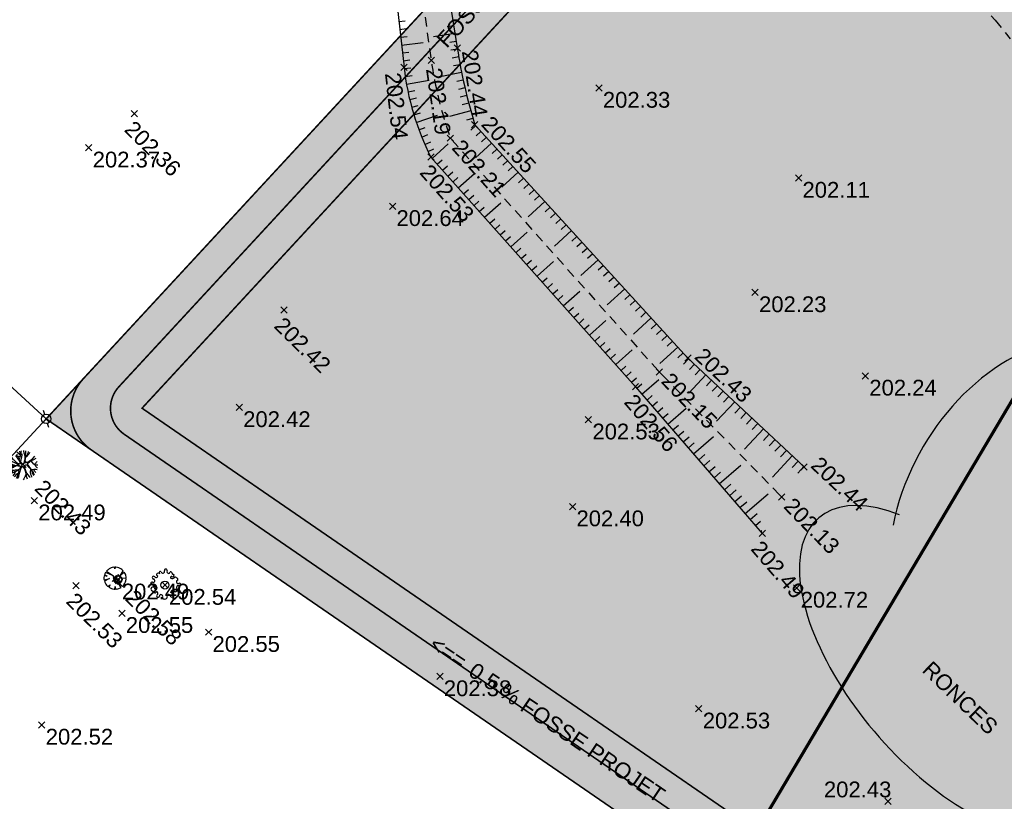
# Model space of a CAD drawing. Extents: x 1616800 to 1632437, y 2248456 to 2251974.
# Tile 108 of 256: x 1617678 to 1617740, y 2251550 to 2251600. Entities that reach past the tile are written whole.
import ezdxf
from ezdxf.enums import TextEntityAlignment as Align

# ---------------------------------------------------------------- set-up
doc = ezdxf.new("R2010")
doc.units = 0
doc.header["$LTSCALE"] = 2
doc.header["$PDMODE"] = 3
doc.header["$PDSIZE"] = 0.2
for name, pattern in [('CACHEx2', [0.75, 0.5, -0.25]), ('CONTINU', [0]), ('FOSSE', [0.5, 0.3, -0.2]), ('Grille', [0.4, 0.2, -0.2])]:
    doc.linetypes.add(name, pattern=pattern)
doc.layers.get('0').update_dxf_attribs({"linetype": 'CONTINUOUS'})
for name, color, linetype in [('000-VALORIS PROJET-LOTS_Limite', 7, 'CONTINUOUS'), ('01-PAP LOTS CONTOURS', 7, 'CONTINUOUS'), ('01-PAP- FOSSE PROJET', 5, 'CONTINUOUS'), ('01-PAP- REVET MACROLOT', 51, 'CONTINUOUS'), ('X-PTS TOPO-TEXTE TOPOALT', 8, 'CONTINUOUS'), ('X-PTS TOPO-TOPOPOINT', 8, 'CONTINUOUS'), ('Y - FDP TOPO-LIMITES', 8, 'CONTINUOUS'), ('Y - FDP TOPO-LIMITES_ 09119', 8, 'CONTINUOUS'), ('Y-FDP TOPO-CN_1_00', 8, 'FOSSE'), ('Y-FDP TOPO-TOP_AXE_FOSSE', 8, 'CONTINUOUS'), ('Y-FDP TOPO-TOP_BARBULE', 8, 'CONTINUOUS'), ('Y-FDP TOPO-TOP_BORNE', 8, 'CONTINUOUS'), ('Y-FDP TOPO-TOP_TALUS', 8, 'CONTINUOUS'), ('Y-FDP TOPO-TOP_TEXTE', 8, 'CONTINUOUS'), ('Y-FDP TOPO-TOP_VEGETATION', 8, 'CONTINUOUS'), ('Y-FDP TOPO-TOP_VEGETATION_symb', 8, 'CONTINUOUS')]:
    doc.layers.add(name, color=color, linetype=linetype)
doc.styles.add('Arial 1.5', font='arial.ttf', dxfattribs={"width": 0.99, "height": 0.75})
doc.styles.get("Standard").update_dxf_attribs({"font": 'arial.ttf'})

# ---------------------------------------------------------------- blocks, each defined once
blk = doc.blocks.new('TCPOINT')
at = {"color": 0}
blk.add_point((0, 0), dxfattribs=at)
at = {"layer": 'X-PTS TOPO-TEXTE TOPOALT'}
blk.add_attdef('ALT', text='', height=0.75, dxfattribs=at).set_placement((0.25, -0.25), align=Align.TOP_LEFT)
blk = doc.blocks.new('arbre4')
at = {"color": 0}
for points in [[(-0.88, 0.453), (-0.817, 0.432), (-0.723, 0.373), (-0.636, 0.31), (-0.58, 0.264), (-0.438, 0.188), (-0.256, 0.118), (-0.191, 0.104), (-0.149, 0.113), (-0.113, 0.117), (-0.093, 0.139), (-0.086, 0.178), (-0.092, 0.24), (-0.124, 0.318), (-0.258, 0.587), (-0.352, 0.728), (-0.371, 0.75), (-0.394, 0.89)], [(-0.593, 0.274), (-0.641, 0.434), (-0.676, 0.509), (-0.707, 0.607), (-0.724, 0.67)], [(-0.339, 0.909), (-0.312, 0.815), (-0.268, 0.72), (-0.219, 0.612), (-0.191, 0.559), (-0.152, 0.507), (-0.123, 0.458), (-0.09, 0.461), (-0.067, 0.473), (-0.051, 0.509), (-0.03, 0.594), (-0.014, 0.649), (0.019, 0.714), (0.036, 0.78), (0.07, 0.851), (0.095, 0.94)], [(-0.208, 0.591), (-0.17, 0.722), (-0.186, 0.944)], [(-0.099, 0.952), (-0.062, 0.767), (-0.012, 0.653)], [(0.14, 0.289), (0.11, 0.253), (0.067, 0.221), (0.025, 0.196), (-0.014, 0.193), (-0.041, 0.209), (-0.063, 0.252), (-0.075, 0.314), (-0.078, 0.376), (-0.064, 0.438), (-0.057, 0.483), (0.002, 0.538), (0.064, 0.613), (0.114, 0.671), (0.173, 0.755), (0.246, 0.901)], [(0.126, 0.934), (0.112, 0.873), (0.118, 0.831), (0.122, 0.795), (0.141, 0.755), (0.16, 0.736), (0.199, 0.729), (0.232, 0.751), (0.281, 0.787), (0.339, 0.863)], [(0.725, 0.408), (0.64, 0.376), (0.564, 0.347), (0.489, 0.312), (0.414, 0.29), (0.345, 0.264), (0.253, 0.239), (0.204, 0.227), (0.155, 0.22), (0.136, 0.233), (0.13, 0.253), (0.133, 0.276), (0.146, 0.299), (0.176, 0.331), (0.216, 0.373), (0.248, 0.399), (0.281, 0.438), (0.331, 0.48), (0.393, 0.548), (0.446, 0.599), (0.479, 0.635), (0.505, 0.661)], [(0.253, 0.405), (0.249, 0.451), (0.266, 0.513), (0.273, 0.572), (0.293, 0.62), (0.322, 0.676), (0.363, 0.767), (0.406, 0.828)], [(0.265, 0.511), (0.315, 0.552), (0.348, 0.584), (0.394, 0.623), (0.434, 0.665), (0.505, 0.761)], [(-0.951, 0.271), (-0.841, 0.24), (-0.718, 0.229), (-0.584, 0.209), (-0.493, 0.178), (-0.367, 0.128), (-0.273, 0.079), (-0.208, 0.055), (-0.163, 0.032), (-0.13, 0.009), (-0.131, -0.037), (-0.137, -0.069), (-0.16, -0.102), (-0.187, -0.134), (-0.223, -0.15), (-0.282, -0.146), (-0.366, -0.145), (-0.447, -0.151), (-0.578, -0.14), (-0.707, -0.097), (-0.795, -0.044), (-0.895, -0.007), (-0.983, 0.014)], [(-0.566, -0.141), (-0.658, -0.009), (-0.703, 0.027), (-0.752, 0.057), (-0.794, 0.09), (-0.874, 0.133), (-0.971, 0.177)], [(0.299, -0.466), (0.235, -0.397), (0.189, -0.364), (0.15, -0.324), (0.093, -0.246), (0.06, -0.186), (0.038, -0.144), (0.016, -0.095), (-0.004, -0.065), (-0.003, -0.033), (0, 0), (0.013, 0.039), (0.027, 0.058), (0.046, 0.062), (0.076, 0.061), (0.118, 0.051), (0.151, 0.041), (0.19, 0.021), (0.215, -0.005), (0.235, -0.038), (0.251, -0.071), (0.267, -0.1), (0.286, -0.13), (0.312, -0.163), (0.331, -0.192), (0.354, -0.232), (0.366, -0.261), (0.392, -0.294), (0.415, -0.327), (0.434, -0.363), (0.466, -0.389), (0.483, -0.415), (0.505, -0.435)], [(0.732, -0.059), (0.662, -0.042), (0.544, -0.031), (0.388, -0.007), (0.297, 0.02), (0.239, 0.043), (0.196, 0.06), (0.171, 0.09), (0.168, 0.122), (0.181, 0.152), (0.207, 0.177), (0.25, 0.19), (0.295, 0.199), (0.338, 0.206), (0.393, 0.212), (0.456, 0.214), (0.511, 0.217), (0.566, 0.22), (0.619, 0.223), (0.684, 0.216), (0.759, 0.205), (0.85, 0.201)], [(0.224, -0.02), (0.251, 0.008), (0.274, 0.007), (0.32, -0.013), (0.346, -0.036), (0.375, -0.053), (0.404, -0.076), (0.43, -0.089), (0.456, -0.115), (0.475, -0.141), (0.488, -0.164), (0.504, -0.181), (0.53, -0.21)], [(0.24, 0.392), (0.35, 0.424), (0.428, 0.476), (0.514, 0.514), (0.663, 0.607)], [(-0.877, -0.403), (-0.817, -0.353), (-0.715, -0.259), (-0.633, -0.153), (-0.728, -0.142), (-0.821, -0.122), (-0.9, -0.075), (-0.981, -0.04)], [(-0.946, -0.231), (-0.862, -0.232), (-0.774, -0.249), (-0.714, -0.258)], [(-0.814, -0.506), (-0.782, -0.483), (-0.731, -0.48), (-0.682, -0.488), (-0.63, -0.504), (-0.578, -0.527), (-0.555, -0.544), (-0.529, -0.58), (-0.517, -0.629), (-0.514, -0.665), (-0.511, -0.71), (-0.52, -0.773)], [(-0.202, -0.505), (-0.34, -0.494), (-0.438, -0.499), (-0.536, -0.531), (-0.604, -0.563), (-0.687, -0.651)], [(-0.633, -0.153), (-0.506, -0.167), (-0.376, -0.178), (-0.305, -0.188), (-0.256, -0.205), (-0.23, -0.215), (-0.207, -0.238), (-0.181, -0.277), (-0.172, -0.316), (-0.189, -0.371), (-0.196, -0.43), (-0.203, -0.521), (-0.217, -0.599), (-0.254, -0.66), (-0.267, -0.7), (-0.315, -0.86)], [(-0.158, -0.891), (-0.163, -0.733), (-0.172, -0.589), (-0.147, -0.41), (-0.123, -0.312), (-0.08, -0.221), (-0.047, -0.173), (-0.024, -0.16), (0.002, -0.17), (0.025, -0.199), (0.053, -0.252), (0.092, -0.294), (0.127, -0.344), (0.16, -0.387), (0.172, -0.416), (0.189, -0.445), (0.188, -0.475), (0.185, -0.501), (0.178, -0.533), (0.181, -0.586), (0.184, -0.631), (0.19, -0.677), (0.196, -0.723), (0.202, -0.765), (0.215, -0.795), (0.229, -0.851)], [(0.334, -0.81), (0.278, -0.701), (0.259, -0.632), (0.246, -0.583), (0.23, -0.537), (0.224, -0.521), (0.184, -0.503)], [(0.226, -0.526), (0.227, -0.514), (0.237, -0.504), (0.256, -0.514), (0.292, -0.528), (0.318, -0.544), (0.347, -0.571), (0.376, -0.62), (0.399, -0.643), (0.422, -0.669), (0.473, -0.729)], [(0.288, -0.526), (0.299, -0.495), (0.289, -0.466), (0.309, -0.466), (0.326, -0.479), (0.351, -0.505), (0.39, -0.529), (0.445, -0.559), (0.478, -0.579), (0.51, -0.599), (0.572, -0.649)], [(0.332, -0.194), (0.396, -0.235), (0.448, -0.272), (0.519, -0.311), (0.571, -0.344), (0.63, -0.368), (0.739, -0.441)], [(0.606, -0.149), (0.563, -0.139), (0.524, -0.125), (0.492, -0.112), (0.446, -0.102), (0.42, -0.086), (0.414, -0.066), (0.414, -0.043), (0.431, -0.013)], [(0.48, -0.289), (0.817, -0.271)], [(0.545, -0.328), (0.558, -0.384), (0.59, -0.429), (0.616, -0.465), (0.679, -0.531)], [(0.563, -0.033), (0.571, -0.054), (0.596, -0.08), (0.609, -0.103), (0.635, -0.126), (0.661, -0.146), (0.687, -0.156), (0.714, -0.183)]]:
    blk.add_lwpolyline(points, dxfattribs=at)
blk = doc.blocks.new('arbre1')
at = {"linetype": 'CONTINU'}
for p, q in [((-0.294, 0.631), (-0.356, 0.599)), ((-0.125, 0.682), (-0.294, 0.631)), ((-0.075, 0.513), (-0.125, 0.682)), ((-0.049, 0.699), (-0.075, 0.513)), ((0.044, 0.701), (-0.049, 0.699)), ((0.075, 0.702), (0.044, 0.701)), ((0.153, 0.688), (0.075, 0.702)), ((0.293, 0.645), (0.153, 0.688)), ((0.356, 0.616), (0.293, 0.645)), ((-0.218, 0.045), (-0.682, 0.034)), ((-0.682, 0.034), (-0.68, -0.059)), ((-0.626, 0.283), (-0.669, 0.142)), ((-0.669, 0.142), (-0.218, 0.045)), ((-0.597, 0.345), (-0.626, 0.283)), ((-0.537, 0.44), (-0.597, 0.345)), ((-0.522, 0.455), (-0.537, 0.44)), ((-0.507, 0.471), (-0.522, 0.455)), ((-0.365, 0.366), (-0.507, 0.471)), ((-0.462, 0.519), (-0.477, 0.503)), ((-0.477, 0.503), (-0.365, 0.366)), ((-0.447, 0.535), (-0.462, 0.519)), ((-0.356, 0.599), (-0.447, 0.535)), ((0.186, -0.038), (0.691, 0.175)), ((0.709, 0.067), (0.186, -0.038)), ((0.24, 0.273), (0.356, 0.616)), ((0.434, 0.571), (0.24, 0.273)), ((0.482, 0.526), (0.434, 0.571)), ((0.457, 0.278), (0.593, 0.39)), ((0.642, 0.313), (0.457, 0.278)), ((0.498, 0.511), (0.482, 0.526)), ((0.513, 0.496), (0.498, 0.511)), ((0.498, 0.511), (0.498, 0.511)), ((0.529, 0.481), (0.513, 0.496)), ((0.593, 0.39), (0.529, 0.481)), ((0.691, 0.175), (0.642, 0.313)), ((0.712, -0.025), (0.709, 0.067)), ((-0.68, -0.059), (-0.679, -0.09)), ((-0.679, -0.09), (-0.662, -0.167)), ((-0.662, -0.167), (-0.612, -0.305)), ((-0.612, -0.305), (-0.58, -0.366)), ((-0.58, -0.366), (-0.516, -0.457)), ((-0.516, -0.457), (-0.5, -0.472)), ((-0.5, -0.472), (-0.484, -0.488)), ((-0.484, -0.488), (-0.287, -0.313)), ((-0.287, -0.313), (-0.452, -0.518)), ((-0.452, -0.518), (-0.436, -0.533)), ((-0.436, -0.533), (-0.421, -0.548)), ((-0.421, -0.548), (-0.326, -0.607)), ((-0.326, -0.607), (-0.264, -0.637)), ((-0.123, -0.68), (-0.101, -0.339)), ((-0.101, -0.339), (-0.015, -0.693)), ((0.186, -0.672), (0.324, -0.623)), ((0.324, -0.623), (0.385, -0.59)), ((0.385, -0.59), (0.476, -0.526)), ((0.506, -0.494), (0.442, -0.403)), ((0.442, -0.403), (0.537, -0.463)), ((0.476, -0.526), (0.491, -0.51)), ((0.491, -0.51), (0.506, -0.494)), ((0.537, -0.463), (0.552, -0.447)), ((0.552, -0.447), (0.567, -0.431)), ((0.567, -0.431), (0.626, -0.337)), ((0.626, -0.337), (0.656, -0.274)), ((0.656, -0.274), (0.699, -0.134)), ((0.699, -0.134), (0.712, -0.056)), ((0.712, -0.056), (0.712, -0.025)), ((-0.264, -0.637), (-0.123, -0.68)), ((-0.015, -0.693), (0.078, -0.691)), ((0.078, -0.691), (0.109, -0.69)), ((0.109, -0.69), (0.186, -0.672))]:
    blk.add_line(p, q, dxfattribs=at)
blk.add_circle((0, 0), 0.1, dxfattribs=at)
blk = doc.blocks.new('p_b')
at = {"color": 0, "elevation": -1000}
for points in [[(-0.265, 0.14), (-0.484, 0.256)], [(0.499, -0.265), (0.265, -0.14)]]:
    blk.add_lwpolyline(points, dxfattribs=at)
at = {"color": 0}
blk.add_circle((0, 0), 0.3, dxfattribs=at)
blk = doc.blocks.new('TCPOINT_C')
at = {"color": 0}
blk.add_point((0, 0), dxfattribs=at)
at = {"layer": 'X-PTS TOPO-TEXTE TOPOALT'}
blk.add_attdef('ALT', text='', height=0.75, dxfattribs=at).set_placement((0.5, 0.09), align=Align.MIDDLE_LEFT)
blk = doc.blocks.new('TCPOINT_2')
at = {"color": 0}
blk.add_point((0, 0), dxfattribs=at)
at = {"layer": 'X-PTS TOPO-TEXTE TOPOALT'}
blk.add_attdef('ALT', (0.25, 0.25), '', height=0.75, dxfattribs=at)
blk = doc.blocks.new('Arbre composé')
for centre, major_axis, start_param, end_param in [((-0.447, 0.666), (-0.0621, 0.0621), -0.261799, 1.722328), ((-0.44, 0.401), (-0.243, 0.243), -1.12231, -0.636034), ((-0.29, 0.794), (0.0543, 0.0543), 6.27112, 9.712496), ((-0.128, 0.856), (0.0756, 0.0756), 2.437811, 4.160139), ((-0.128, 0.856), (-0.0756, 0.0756), 2.589343, 4.311671), ((0.053, 0.929), (-0.0621, 0.0621), -0.814049, 1.170078), ((0.053, 0.929), (0.0621, 0.0621), 5.055805, 7.039932), ((0.229, 0.846), (-0.0756, 0.0756), 0.343416, 2.065744), ((0.229, 0.846), (0.0756, 0.0756), 3.63654, 5.358868), ((0.366, 0.751), (0.0611, 0.0611), 5.442007, 7.443818), ((0.479, 0.624), (-0.0687, 0.0687), 1.943234, 4.662706), ((0.509, 0.73), (0.0414, 0.0414), 2.084224, 4.724816), ((-0.819, 0.097), (0.0621, 0.0621), 0.372067, 2.356194), ((-0.924, -0.062), (-0.114, 0.114), 4.443451, 5.394658), ((-0.72, 0.469), (-0.0621, 0.0621), 0.261799, 2.245927), ((-0.72, 0.469), (-0.0621, 0.0621), 4.560857, 6.544985), ((-0.741, 0.276), (-0.0756, 0.0756), 1.942863, 3.665191), ((-0.504, 0.247), (-0.256, 0.256), 1.472466, 2.237887), ((-0.741, 0.276), (0.0756, 0.0756), 5.235988, 6.958316), ((-0.563, 0.585), (-0.0756, 0.0756), 1.419265, 3.141593), ((-0.5, 0.551), (-0.031, 0.031), 2.648002, 5.490599), ((0, 0), (0.177, 0.177), 5.497787, 11.780972), ((0.419, 0.476), (-0.0439, 0.0439), -1.123056, 1.960793), ((0.455, 0.647), (0.162, 0.162), 3.648866, 4.555851), ((0.66, 0.41), (0.0621, 0.0621), 6.021386, 8.005513), ((0.83, 0.205), (-0.0756, 0.0756), -0.67513, 1.047198), ((0.83, 0.205), (0.0756, 0.0756), 2.617994, 4.340322), ((0.721, 0.35), (-0.0738, 0.0738), 3.545603, 5.353199), ((0.908, 0.027), (0.0621, 0.0621), 5.497787, 7.481914), ((0.908, 0.027), (-0.0621, 0.0621), 1.942863, 3.926991), ((-0.761, -0.25), (-0.0867, 0.0867), 3.947739, 8.650944), ((-0.729, -0.409), (-0.0339, 0.0339), -0.091877, 2.941892), ((-0.625, -0.407), (-0.0621, 0.0621), 1.280346, 3.264473), ((-0.574, -0.193), (0.0595, 0.0595), 3.060826, 6.736019), ((-0.512, -0.463), (0.031, 0.031), 5.760943, 8.603541), ((-0.437, -0.685), (0.0621, 0.0621), 1.390613, 3.374741), ((-0.547, -0.525), (0.0756, 0.0756), 4.532206, 6.254534), ((-0.244, -0.712), (0.0756, 0.0756), 0.494947, 2.217275), ((-0.244, -0.712), (-0.0756, 0.0756), 3.485009, 5.207336), ((0.234, -0.699), (-0.0756, 0.0756), -0.523599, 1.198729), ((0.234, -0.699), (0.0756, 0.0756), 5.608055, 7.330383), ((0.543, -0.52), (-0.0756, 0.0756), 0, 1.722328), ((0.547, -0.454), (-0.0565, 0.0565), -1.34685, 0.669035), ((0.428, -0.677), (-0.0621, 0.0621), 2.879793, 4.863921), ((0.66, -0.334), (-0.0621, 0.0621), 1.419265, 3.403392), ((0.83, -0.152), (0.0756, 0.0756), 2.094395, 3.816723), ((0.83, -0.152), (-0.0756, 0.0756), -1.198729, 0.523599), ((0.739, -0.292), (0.0611, 0.0611), 3.899862, 5.901673), ((-0.437, -0.685), (0.0621, 0.0621), 3.374741, 5.358868), ((-0.068, -0.795), (0.0621, 0.0621), 1.914212, 3.89834), ((-0.018, -0.801), (0.069, 0.069), 3.361879, 4.78249), ((0.056, -0.777), (-0.0621, 0.0621), 2.356194, 4.340322), ((0.428, -0.677), (-0.0621, 0.0621), 0.895666, 2.879793)]:
    blk.add_ellipse(centre, major_axis=major_axis, ratio=1, start_param=start_param, end_param=end_param)

msp = doc.modelspace()

# ---------------------------------------------------------------- hatches: boundary and pattern name
at = {"layer": '01-PAP- REVET MACROLOT'}
h = msp.add_hatch(color=256, dxfattribs=at)
h.dxf.hatch_style = 1
edge = h.paths.add_edge_path()
edge.add_arc((1617785.3692, 2251592.1924), 17.5, 59.336785, 77.468045)
edge.add_line((1617789.1664, 2251609.2755), (1617770.4948, 2251613.4258))
edge.add_arc((1617784.7073, 2251677.3653), 65.5, 247.742856, 257.468045, ccw=False)
edge.add_line((1617759.8982, 2251616.7454), (1617730.0229, 2251628.9721))
edge.add_line((1617730.0229, 2251628.9721), (1617729.3798, 2251628.1548))
edge.add_line((1617729.3798, 2251628.1548), (1617679.738, 2251574.4653))
edge.add_line((1617679.738, 2251574.4653), (1617738.9827, 2251533.7062))
edge.add_line((1617738.9827, 2251533.7062), (1617779.8858, 2251505.5659))
edge.add_line((1617779.8858, 2251505.5659), (1617847.8922, 2251475.7862))
edge.add_line((1617847.8922, 2251475.7862), (1617847.8927, 2251475.786))
edge.add_line((1617847.8927, 2251475.786), (1617956.6559, 2251428.8657))
edge.add_line((1617956.6559, 2251428.8657), (1617993.4116, 2251467.8292))
edge.add_arc((1617979.9544, 2251480.5238), 18.5, 316.670093, 327.720943)
edge.add_line((1617995.5954, 2251470.644), (1617990.8277, 2251495.4912))
edge.add_arc((1617979.9544, 2251480.5238), 18.5, 54.0028, 65.06299)
edge.add_line((1617987.7544, 2251497.2991), (1617954.0366, 2251512.9769))
edge.add_arc((1617986.0799, 2251581.8916), 76, 239.336785, 245.06299, ccw=False)
edge.add_line((1617947.3206, 2251516.5179), (1617794.294, 2251607.2455))
at = {"layer": 'Y-FDP TOPO-TOP_VEGETATION'}
h = msp.add_hatch(dxfattribs=at)
h.set_pattern_fill('HAIE', color=256, scale=2)
h.set_pattern_definition([(109.29004622, (1.40212, 0.00743), (-12.000000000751, 34.0000000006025), [0.120678, -42.2585622]), (161.565051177, (0.8664, 1.825), (-2, 3e-12), [0.12626, -6.1982953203]), (106.927513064, (0.7466, 1.865), (-7.9999999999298, 26.0000000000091), [0.13692, -47.9463411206]), (111.250505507, (0.87204, 0), (-3.9999999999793, 10.000000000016), [0.17299, -38.4534258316]), (28.4429286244, (0.6042, 1.1642), (21.999999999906, 11.9999999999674), [0.15552, -54.4338562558]), (83.659808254, (0.587, 1.0104), (-6e-13, 2), [0.15476, -17.9560102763]), (28.072486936, (1.6701, 1.9105), (26.0000000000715, 14.0000000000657), [0.096834, -33.903166]), (69.44395478, (1.7556, 0.09288), (2.000000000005, 6.000000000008), [0.0974, -16.9906074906]), (122.905242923, (1.784, 0.18408), (-4.0000000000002, 5.9999999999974), [0.1153, -40.3816134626]), (135, (1.8809, 0.3607), (-2, 2e-16), [0.072554, -2.7558731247]), (156.250505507, (1.9892, 1.5972), (-31.9999999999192, 14.0000000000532), [0.15574, -54.470261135]), (45, (1.767, 1.58), (2e-16, 2), [0.112844, -2.7155831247]), (48.3664606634, (1.784, 1.2952), (14.000000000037, 16.000000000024), [0.06856, -24.0146291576]), (34.695153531, (1.7954, 0.942), (19.999999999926, 13.9999999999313), [0.0901, -31.5326766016]), (128.290163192, (1.1, 1.9276), (-7.9999999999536, 10.000000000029), [0.09224, -48.3226337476]), (72.255328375, (1.3052, 0.8222), (14.000000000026, 43.9999999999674), [0.14956, -52.3480589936]), (115.346175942, (1.3508, 0.9646), (-2.000000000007, 4.0000000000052), [0.11984, -41.9277520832]), (115.016893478, (1.6076, 0.5318), (-1.9999999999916, 4.0000000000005), [0.17592, -32.9299707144]), (41.185925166, (1.5618, 0.4918), (2.000000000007, 2.000000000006), [0.06054, -21.1997516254]), (63.434948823, (1.4877, 0.2809), (8e-13, 2), [0.038226, -4.433909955]), (131.185925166, (0.9746, 0.355), (-2.000000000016, 1.999999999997), [0.12114, -21.1391516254]), (159.44395478, (1.08862, 0.56006), (-5.999999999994, 2.000000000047), [0.097404, -16.9906034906]), (19.7988763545, (0.7466, 0.7652), (21.9999999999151, 7.9999999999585), [0.06678, -53.0745410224]), (116.565051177, (1.0089, 1.147), (-2, 2), [0.038226, -4.433909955]), (45, (1.2425, 1.318), (2e-16, 2), [0.04837, -2.7800571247]), (56.309932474, (1.4819, 1.1584), (2, 4), [0.041158, -7.1699445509]), (131.185925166, (1.2882, 1.6656), (-2.000000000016, 1.999999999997), [0.06062, -21.1996716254]), (0, (0.7, 1.5), (0, 2), [0.1, -1.9]), (146.309932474, (0.10246, 0.2126), (-4, 2), [0.12314, -7.0879625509]), (143.130102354, (0.2222, 0.91336), (-5.99999999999, 4.000000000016), [0.142448, -9.857552]), (36.3843518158, (0, 0.91912), (7.999999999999, 5.9999999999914), [0.134434, -47.0672608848]), (136.73570459, (0.10819, 1.33496), (-32.0000000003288, 29.9999999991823), [0.133152, -46.55731812]), (25.7099537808, (0.188, 1.7966), (3.9999999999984, 1.9999999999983), [0.18352, -59.749776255]), (127.405356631, (0.3418, 0.315), (-19.9999999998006, 26.0000000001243), [0.122, -42.679869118]), (45, (0.359, 0.0188), (2e-16, 2), [0.056422, -2.7720051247]), (153.434948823, (0.4274, 0.7823), (-2, -3e-12), [0.05087, -4.421265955]), (167.471192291, (0.4958, 0.2808), (-10.000000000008, 1.999999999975), [0.15776, -18.2813289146]), (45, (0.4, 1.3), (2e-16, 2), [0.141422, -2.6870051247])])
edge = h.paths.add_edge_path()
edge.add_ellipse((1617742.4679, 2251568.6032), major_axis=(-6.042, -10.0841), ratio=0.7020395, start_angle=410.587813, end_angle=653.44356)
edge.add_ellipse((1617736.9102, 2251558.536), major_axis=(-8.232, 9.6576), ratio=0.4804793, start_angle=320.115351, end_angle=609.857362)

# ---------------------------------------------------------------- linework, layer by layer
at = {"layer": '000-VALORIS PROJET-LOTS_Limite', "linetype": 'CACHEx2', "const_width": 0.2, "flags": 128}
msp.add_lwpolyline([(1617764.2506, 2251614.9642), (1617722.7109, 2251544.9009)], dxfattribs=at)
at = {"layer": '01-PAP LOTS CONTOURS', "const_width": 0.1, "flags": 128}
msp.add_lwpolyline([(1617794.294, 2251607.2455, 0.079278), (1617789.1664, 2251609.2755), (1617770.4948, 2251613.4258, -0.0424596), (1617759.8982, 2251616.7454), (1617730.0229, 2251628.9721), (1617729.3798, 2251628.1548), (1617679.738, 2251574.4653), (1617738.9827, 2251533.7062), (1617779.8858, 2251505.5659), (1617847.8922, 2251475.7862), (1617847.8927, 2251475.786), (1617956.6559, 2251428.8657), (1617993.4116, 2251467.8292, 0.0482558), (1617995.5954, 2251470.644), (1617990.8277, 2251495.4912, 0.0482967), (1617987.7544, 2251497.2991), (1617954.0366, 2251512.9769, -0.0249905), (1617947.3206, 2251516.5179)], format="xyb", close=True, dxfattribs=at)
at = {"layer": '01-PAP- FOSSE PROJET', "linetype": 'CONTINU', "const_width": 0.1, "flags": 128}
msp.add_lwpolyline([(1617730.1045, 2251628.9387), (1617682.0904, 2251577.0095, 0.4569369), (1617682.5927, 2251572.5013), (1617735.3747, 2251536.1885), (1617735.3199, 2251535.8929)], format="xyb", dxfattribs=at)
at = {"layer": '01-PAP- FOSSE PROJET', "linetype": 'Grille', "const_width": 0.1, "flags": 128}
msp.add_lwpolyline([(1617732.0807, 2251628.13), (1617684.343, 2251576.4998, 0.4569369), (1617684.6779, 2251573.4943), (1617737.5778, 2251537.1004), (1617737.1755, 2251534.93)], format="xyb", dxfattribs=at)
at = {"layer": '01-PAP- FOSSE PROJET', "linetype": 'CONTINU', "const_width": 0.1, "flags": 128}
msp.add_lwpolyline([(1617734.0568, 2251627.3212), (1617685.8115, 2251575.142), (1617739.7809, 2251538.0123), (1617738.9827, 2251533.7062)], dxfattribs=at)
at = {"layer": 'Y - FDP TOPO-LIMITES', "flags": 128}
msp.add_lwpolyline([(1617679.738, 2251574.4653), (1617544.2252, 2251699.1484)], dxfattribs=at)
at = {"layer": 'Y - FDP TOPO-LIMITES_ 09119', "flags": 128}
for points in [[(1617544.2252, 2251699.1484), (1617490.1496, 2251644.922), (1617490.5111, 2251622.1059), (1617612.2487, 2251501.4729), (1617679.738, 2251574.4653)], [(1617612.2487, 2251501.4729), (1617605.2296, 2251508.4284), (1617490.5111, 2251622.1059), (1617490.1496, 2251644.922), (1617544.2252, 2251699.1484), (1617679.738, 2251574.4653)]]:
    msp.add_lwpolyline(points, close=True, dxfattribs=at)
at = {"layer": 'Y-FDP TOPO-CN_1_00', "linetype": 'FOSSE', "elevation": 202}
msp.add_lwpolyline([(1617738.9643, 2251600.7712), (1617739.8574, 2251599.7196), (1617740.809, 2251598.5525)], dxfattribs=at)
at = {"layer": 'Y-FDP TOPO-TOP_AXE_FOSSE', "linetype": 'FOSSE', "elevation": 201.34, "flags": 128}
msp.add_lwpolyline([(1617680.0736, 2251640.478), (1617689.2046, 2251630.754), (1617697.7406, 2251618.452), (1617702.5936, 2251608.039), (1617704.1356, 2251597.184, 0.0509307), (1617705.3506, 2251592.253), (1617718.5876, 2251577.438), (1617726.3416, 2251569.514)], format="xyb", dxfattribs=at)
at = {"layer": 'Y-FDP TOPO-TOP_BARBULE'}
for p, q in [((1617702.0825, 2251599.645), (1617702.4849, 2251599.6907)), ((1617705.5599, 2251599.3731), (1617705.1526, 2251599.3086)), ((1617702.139, 2251599.1482), (1617702.5447, 2251599.1943)), ((1617702.1955, 2251598.6514), (1617702.6045, 2251598.6979)), ((1617705.6381, 2251598.8792), (1617704.2741, 2251598.6632)), ((1617702.2519, 2251598.1546), (1617703.6264, 2251598.3108)), ((1617705.7163, 2251598.3854), (1617705.3052, 2251598.3203)), ((1617702.3084, 2251597.6578), (1617702.7241, 2251597.705)), ((1617705.7945, 2251597.8916), (1617705.3816, 2251597.8258)), ((1617705.8765, 2251597.3983), (1617705.4626, 2251597.3266)), ((1617702.3649, 2251597.161), (1617702.7839, 2251597.2086)), ((1617705.9653, 2251596.9063), (1617705.5539, 2251596.8291)), ((1617702.4214, 2251596.6642), (1617702.8473, 2251596.7141)), ((1617702.4871, 2251596.1686), (1617702.9175, 2251596.2321)), ((1617706.0609, 2251596.4155), (1617704.6927, 2251596.1393)), ((1617702.5676, 2251595.6751), (1617704.0055, 2251595.9318)), ((1617706.1632, 2251595.9261), (1617705.752, 2251595.8372)), ((1617702.6628, 2251595.1843), (1617703.0916, 2251595.2741)), ((1617706.2722, 2251595.4381), (1617705.8588, 2251595.3427)), ((1617706.388, 2251594.9517), (1617705.9745, 2251594.8503)), ((1617702.7726, 2251594.6965), (1617703.1953, 2251594.7984)), ((1617702.8971, 2251594.2123), (1617703.3104, 2251594.3251)), ((1617706.5105, 2251594.467), (1617706.1039, 2251594.3613)), ((1617703.036, 2251593.732), (1617703.4468, 2251593.8575)), ((1617703.1892, 2251593.256), (1617704.5391, 2251593.713)), ((1617706.6396, 2251593.9839), (1617705.3021, 2251593.6165)), ((1617706.7754, 2251593.5027), (1617706.3778, 2251593.3876)), ((1617706.9497, 2251593.0416), (1617706.6452, 2251592.7635)), ((1617703.3566, 2251592.7849), (1617703.7523, 2251592.9322)), ((1617703.538, 2251592.319), (1617703.9213, 2251592.4749)), ((1617707.2869, 2251592.6724), (1617706.9815, 2251592.3935)), ((1617703.7333, 2251591.8587), (1617704.101, 2251592.0213)), ((1617704.1875, 2251590.9723), (1617705.2153, 2251591.8879)), ((1617707.9613, 2251591.934), (1617706.9368, 2251590.9983)), ((1617707.6241, 2251592.3032), (1617707.3177, 2251592.0234)), ((1617703.9423, 2251591.4045), (1617704.3065, 2251591.5788)), ((1617708.2985, 2251591.5648), (1617707.9901, 2251591.2832)), ((1617708.6357, 2251591.1956), (1617708.3264, 2251590.9132)), ((1617704.5201, 2251590.599), (1617704.8285, 2251590.8738)), ((1617708.9728, 2251590.8265), (1617708.6626, 2251590.5431)), ((1617704.8526, 2251590.2256), (1617705.1613, 2251590.5005)), ((1617705.1852, 2251589.8523), (1617705.494, 2251590.1273)), ((1617705.8504, 2251589.1055), (1617706.8805, 2251590.0231)), ((1617709.6472, 2251590.0881), (1617708.6066, 2251589.1376)), ((1617709.31, 2251590.4573), (1617708.9988, 2251590.173)), ((1617705.5178, 2251589.4789), (1617705.8267, 2251589.7541)), ((1617709.9844, 2251589.7189), (1617709.6713, 2251589.4329)), ((1617710.3216, 2251589.3497), (1617710.0075, 2251589.0628)), ((1617706.1829, 2251588.7322), (1617706.4921, 2251589.0076)), ((1617710.6588, 2251588.9805), (1617710.3437, 2251588.6927)), ((1617706.5155, 2251588.3588), (1617706.8248, 2251588.6344)), ((1617706.8481, 2251587.9855), (1617707.1575, 2251588.2611)), ((1617707.5133, 2251587.2388), (1617708.5456, 2251588.1584)), ((1617711.3332, 2251588.2421), (1617710.2764, 2251587.2769)), ((1617710.996, 2251588.6113), (1617710.6799, 2251588.3226)), ((1617707.1807, 2251587.6121), (1617707.4902, 2251587.8879)), ((1617711.6704, 2251587.8729), (1617711.3524, 2251587.5825)), ((1617712.0076, 2251587.5038), (1617711.6886, 2251587.2124)), ((1617707.8458, 2251586.8654), (1617708.1557, 2251587.1414)), ((1617712.3448, 2251587.1346), (1617712.0248, 2251586.8424)), ((1617708.1784, 2251586.4921), (1617708.4884, 2251586.7682)), ((1617708.511, 2251586.1187), (1617708.8211, 2251586.395)), ((1617709.1762, 2251585.372), (1617710.2107, 2251586.2936)), ((1617713.0192, 2251586.3962), (1617711.9463, 2251585.4163)), ((1617712.682, 2251586.7654), (1617712.3611, 2251586.4723)), ((1617708.8436, 2251585.7454), (1617709.1538, 2251586.0217)), ((1617713.3564, 2251586.027), (1617713.0335, 2251585.7321)), ((1617713.6936, 2251585.6578), (1617713.3697, 2251585.3621)), ((1617709.5087, 2251584.9987), (1617709.8192, 2251585.2753)), ((1617709.8413, 2251584.6253), (1617710.152, 2251584.902)), ((1617714.0307, 2251585.2886), (1617713.706, 2251584.992)), ((1617714.3679, 2251584.9194), (1617714.0422, 2251584.6219)), ((1617710.1739, 2251584.252), (1617710.4847, 2251584.5288)), ((1617710.839, 2251583.5053), (1617711.8759, 2251584.4289)), ((1617714.7051, 2251584.5502), (1617713.6161, 2251583.5556)), ((1617710.5065, 2251583.8786), (1617710.8174, 2251584.1556)), ((1617715.0423, 2251584.181), (1617714.7146, 2251583.8818)), ((1617715.3795, 2251583.8119), (1617715.0509, 2251583.5117)), ((1617711.1716, 2251583.1319), (1617711.4828, 2251583.4091)), ((1617711.5042, 2251582.7586), (1617711.8155, 2251583.0359)), ((1617715.7167, 2251583.4427), (1617715.3871, 2251583.1416)), ((1617716.0539, 2251583.0735), (1617715.7233, 2251582.7715)), ((1617711.8368, 2251582.3852), (1617712.1482, 2251582.6626)), ((1617712.5019, 2251581.6385), (1617713.541, 2251582.5641)), ((1617716.3911, 2251582.7043), (1617715.2859, 2251581.6949)), ((1617712.1694, 2251582.0119), (1617712.4809, 2251582.2894)), ((1617716.7283, 2251582.3351), (1617716.3958, 2251582.0314)), ((1617717.0655, 2251581.9659), (1617716.732, 2251581.6613)), ((1617712.8345, 2251581.2652), (1617713.1464, 2251581.543)), ((1617713.1671, 2251580.8918), (1617713.4791, 2251581.1697)), ((1617717.4027, 2251581.5967), (1617717.0682, 2251581.2912)), ((1617717.7399, 2251581.2275), (1617717.4044, 2251580.9212)), ((1617713.4997, 2251580.5185), (1617713.8118, 2251580.7965)), ((1617714.1648, 2251579.7718), (1617715.2061, 2251580.6993)), ((1617718.0771, 2251580.8583), (1617716.9557, 2251579.8342)), ((1617713.8322, 2251580.1451), (1617714.1445, 2251580.4233)), ((1617718.4143, 2251580.4892), (1617718.0769, 2251580.181)), ((1617718.7515, 2251580.12), (1617718.4131, 2251579.811)), ((1617714.4974, 2251579.3984), (1617714.8099, 2251579.6768)), ((1617714.83, 2251579.025), (1617715.1426, 2251579.3036)), ((1617719.0886, 2251579.7508), (1617718.7493, 2251579.4409)), ((1617719.4258, 2251579.3816), (1617719.0856, 2251579.0708)), ((1617715.1626, 2251578.6517), (1617715.4754, 2251578.9303)), ((1617715.8277, 2251577.905), (1617716.8713, 2251578.8346)), ((1617719.763, 2251579.0124), (1617718.6256, 2251577.9735)), ((1617715.4951, 2251578.2783), (1617715.8081, 2251578.5571)), ((1617720.1002, 2251578.6432), (1617719.7591, 2251578.3316)), ((1617720.441, 2251578.2776), (1617720.1271, 2251577.9423)), ((1617716.1603, 2251577.5316), (1617716.4735, 2251577.8106)), ((1617716.4929, 2251577.1583), (1617716.8062, 2251577.4374)), ((1617720.806, 2251577.9358), (1617720.4885, 2251577.5967)), ((1617721.171, 2251577.5941), (1617720.8499, 2251577.2512)), ((1617716.8255, 2251576.7849), (1617717.1389, 2251577.0642)), ((1617717.4836, 2251576.0321), (1617718.5585, 2251576.9609)), ((1617721.536, 2251577.2524), (1617720.4537, 2251576.0965)), ((1617721.901, 2251576.9106), (1617721.5727, 2251576.56)), ((1617717.1566, 2251576.4104), (1617717.4748, 2251576.6853)), ((1617722.2659, 2251576.5689), (1617721.9341, 2251576.2144)), ((1617722.6309, 2251576.2271), (1617722.2955, 2251575.8689)), ((1617717.8105, 2251575.6537), (1617718.1386, 2251575.9373)), ((1617718.1374, 2251575.2754), (1617718.4711, 2251575.5638)), ((1617722.9959, 2251575.8854), (1617722.6569, 2251575.5233)), ((1617718.4643, 2251574.8971), (1617718.8037, 2251575.1904)), ((1617719.1182, 2251574.1405), (1617720.2869, 2251575.1504)), ((1617723.3609, 2251575.5437), (1617722.2188, 2251574.3239)), ((1617723.7259, 2251575.2019), (1617723.3797, 2251574.8322)), ((1617718.7913, 2251574.5188), (1617719.1362, 2251574.8169)), ((1617724.0909, 2251574.8602), (1617723.7411, 2251574.4866)), ((1617724.4558, 2251574.5184), (1617724.1025, 2251574.141)), ((1617719.4451, 2251573.7622), (1617719.8013, 2251574.07)), ((1617719.772, 2251573.3839), (1617720.1339, 2251573.6966)), ((1617725.1858, 2251573.835), (1617723.9839, 2251572.5513)), ((1617724.8208, 2251574.1767), (1617724.4639, 2251573.7954)), ((1617720.099, 2251573.0056), (1617720.4665, 2251573.3231)), ((1617720.7528, 2251572.2489), (1617722.0153, 2251573.3399)), ((1617725.5508, 2251573.4932), (1617725.1866, 2251573.1043)), ((1617725.9158, 2251573.1515), (1617725.548, 2251572.7587)), ((1617720.4259, 2251572.6272), (1617720.799, 2251572.9497)), ((1617726.2808, 2251572.8097), (1617725.9094, 2251572.4131)), ((1617726.6457, 2251572.468), (1617726.2708, 2251572.0676)), ((1617721.0797, 2251571.8706), (1617721.4641, 2251572.2028)), ((1617721.4067, 2251571.4923), (1617721.7967, 2251571.8293)), ((1617727.0107, 2251572.1262), (1617725.749, 2251570.7788)), ((1617721.7336, 2251571.114), (1617722.1292, 2251571.4559)), ((1617722.3874, 2251570.3574), (1617723.7437, 2251571.5294)), ((1617727.3757, 2251571.7845), (1617726.9936, 2251571.3764)), ((1617727.7407, 2251571.4428), (1617727.355, 2251571.0308)), ((1617722.0605, 2251570.7357), (1617722.4618, 2251571.0824)), ((1617722.7144, 2251569.9791), (1617723.1269, 2251570.3355)), ((1617723.0413, 2251569.6007), (1617723.4594, 2251569.9621)), ((1617723.3682, 2251569.2224), (1617723.792, 2251569.5886)), ((1617724.0221, 2251568.4658), (1617725.4721, 2251569.7189)), ((1617723.6951, 2251568.8441), (1617724.1245, 2251569.2152)), ((1617724.349, 2251568.0875), (1617724.7896, 2251568.4683)), ((1617724.6759, 2251567.7092), (1617724.9891, 2251567.9798)), ((1617725.0028, 2251567.3309), (1617725.081, 2251567.3984))]:
    msp.add_line(p, q, dxfattribs=at)
at = {"layer": 'Y-FDP TOPO-TOP_TALUS', "linetype": 'CONTINU', "elevation": 201.34, "flags": 128}
for points in [[(1617678.8396, 2251641.078), (1617681.8976, 2251641.123), (1617690.2756, 2251631.85), (1617698.7196, 2251619.472), (1617704.1376, 2251608.353), (1617705.7826, 2251597.967, 0.0344161), (1617706.8936, 2251593.103), (1617720.3936, 2251578.322), (1617727.7586, 2251571.426)], [(1617678.8396, 2251641.078), (1617680.0216, 2251638.905), (1617688.1386, 2251630.003), (1617696.3336, 2251617.218), (1617701.1466, 2251607.879), (1617702.4126, 2251596.741, 0.0896478), (1617704.1156, 2251591.053), (1617717.0766, 2251576.503), (1617725.1116, 2251567.205)]]:
    msp.add_lwpolyline(points, format="xyb", dxfattribs=at)
at = {"layer": 'Y-FDP TOPO-TOP_VEGETATION'}
for centre, major_axis, ratio, start_param, end_param in [((1617742.4679, 2251568.6032), (-6.042, -10.0841), 0.7020395, 7.0625299, 11.4737281), ((1617736.9102, 2251558.536), (-8.232, 9.6576), 0.4804793, 5.5608195, 10.6974774)]:
    msp.add_ellipse(centre, major_axis=major_axis, ratio=ratio, start_param=start_param, end_param=end_param, dxfattribs=at)

# ---------------------------------------------------------------- block references
at = {"layer": 'X-PTS TOPO-TOPOPOINT'}
ref = msp.add_blockref('TCPOINT_2', (1617705.7826, 2251597.967, 202.44), dxfattribs=dict(at, rotation=279.0001032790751))
ref.add_attrib('ALT', '202.44', (1617706.0686, 2251597.7592, 202.44), dxfattribs={"layer": 'X-PTS TOPO-TEXTE TOPOALT', "height": 1, "rotation": 279.000103})
ref = msp.add_blockref('TCPOINT_C', (1617704.1356, 2251597.184, 202.19), dxfattribs=dict(at, rotation=278.0850206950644))
ref.add_attrib('ALT', '202.19', dxfattribs={"layer": 'X-PTS TOPO-TEXTE TOPOALT', "height": 1, "rotation": 278.085021}).set_placement((1617704.295, 2251596.7016, 202.19), align=Align.MIDDLE_LEFT)
ref = msp.add_blockref('TCPOINT', (1617702.4126, 2251596.741, 202.54), dxfattribs=dict(at, rotation=276.4846895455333))
ref.add_attrib('ALT', '202.54', dxfattribs={"layer": 'X-PTS TOPO-TEXTE TOPOALT', "height": 1, "rotation": 276.48469}).set_placement((1617702.1924, 2251596.4644, 202.54), align=Align.TOP_LEFT)
ref = msp.add_blockref('TCPOINT', (1617714.7586, 2251595.432, 202.33), dxfattribs=at)
ref.add_attrib('ALT', '202.33', dxfattribs={"layer": 'X-PTS TOPO-TEXTE TOPOALT', "height": 1, "rotation": 0}).set_placement((1617715.0086, 2251595.182, 202.33), align=Align.TOP_LEFT)
ref = msp.add_blockref('TCPOINT', (1617685.3253, 2251593.8023, 202.36), dxfattribs=dict(at, rotation=315.4246138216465))
ref.add_attrib('ALT', '202.36', dxfattribs={"layer": 'X-PTS TOPO-TEXTE TOPOALT', "height": 1, "rotation": 315.424614}).set_placement((1617685.3279, 2251593.4487, 202.36), align=Align.TOP_LEFT)
ref = msp.add_blockref('TCPOINT_2', (1617706.8936, 2251593.103, 202.55), dxfattribs=dict(at, rotation=312.4065357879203))
ref.add_attrib('ALT', '202.55', (1617707.2468, 2251593.087, 202.55), dxfattribs={"layer": 'X-PTS TOPO-TEXTE TOPOALT', "height": 1, "rotation": 312.406536})
ref = msp.add_blockref('TCPOINT_C', (1617705.3506, 2251592.253, 202.21), dxfattribs=dict(at, rotation=311.7803524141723))
ref.add_attrib('ALT', '202.21', dxfattribs={"layer": 'X-PTS TOPO-TEXTE TOPOALT', "height": 1, "rotation": 311.780352}).set_placement((1617705.7508, 2251591.9401, 202.21), align=Align.MIDDLE_LEFT)
ref = msp.add_blockref('TCPOINT', (1617682.4356, 2251591.646, 202.37), dxfattribs=at)
ref.add_attrib('ALT', '202.37', dxfattribs={"layer": 'X-PTS TOPO-TEXTE TOPOALT', "height": 1, "rotation": 0}).set_placement((1617682.6856, 2251591.396, 202.37), align=Align.TOP_LEFT)
ref = msp.add_blockref('TCPOINT', (1617704.1156, 2251591.053, 202.53), dxfattribs=dict(at, rotation=311.6943421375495))
ref.add_attrib('ALT', '202.53', dxfattribs={"layer": 'X-PTS TOPO-TEXTE TOPOALT', "height": 1, "rotation": 311.694342}).set_placement((1617704.0952, 2251590.7, 202.53), align=Align.TOP_LEFT)
ref = msp.add_blockref('TCPOINT', (1617727.4066, 2251589.73, 202.11), dxfattribs=at)
ref.add_attrib('ALT', '202.11', dxfattribs={"layer": 'X-PTS TOPO-TEXTE TOPOALT', "height": 1, "rotation": 0}).set_placement((1617727.6566, 2251589.48, 202.11), align=Align.TOP_LEFT)
ref = msp.add_blockref('TCPOINT', (1617701.6816, 2251587.937, 202.64), dxfattribs=at)
ref.add_attrib('ALT', '202.64', dxfattribs={"layer": 'X-PTS TOPO-TEXTE TOPOALT', "height": 1, "rotation": 0}).set_placement((1617701.9316, 2251587.687, 202.64), align=Align.TOP_LEFT)
ref = msp.add_blockref('TCPOINT', (1617724.6546, 2251582.479, 202.23), dxfattribs=at)
ref.add_attrib('ALT', '202.23', dxfattribs={"layer": 'X-PTS TOPO-TEXTE TOPOALT', "height": 1, "rotation": 0}).set_placement((1617724.9046, 2251582.229, 202.23), align=Align.TOP_LEFT)
ref = msp.add_blockref('TCPOINT', (1617694.8143, 2251581.3579, 202.42), dxfattribs=dict(at, rotation=315.4246123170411))
ref.add_attrib('ALT', '202.42', dxfattribs={"layer": 'X-PTS TOPO-TEXTE TOPOALT', "height": 1, "rotation": 315.424612}).set_placement((1617694.817, 2251581.0043, 202.42), align=Align.TOP_LEFT)
ref = msp.add_blockref('TCPOINT_2', (1617720.3936, 2251578.322, 202.43), dxfattribs=dict(at, rotation=316.8836012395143))
ref.add_attrib('ALT', '202.43', (1617720.747, 2251578.3336, 202.43), dxfattribs={"layer": 'X-PTS TOPO-TEXTE TOPOALT', "height": 1, "rotation": 316.883601})
ref = msp.add_blockref('TCPOINT_C', (1617718.5876, 2251577.438, 202.15), dxfattribs=dict(at, rotation=314.3787537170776))
ref.add_attrib('ALT', '202.15', dxfattribs={"layer": 'X-PTS TOPO-TEXTE TOPOALT', "height": 1, "rotation": 314.378754}).set_placement((1617719.0016, 2251577.1436, 202.15), align=Align.MIDDLE_LEFT)
ref = msp.add_blockref('TCPOINT', (1617731.6406, 2251577.193, 202.24), dxfattribs=at)
ref.add_attrib('ALT', '202.24', dxfattribs={"layer": 'X-PTS TOPO-TEXTE TOPOALT', "height": 1, "rotation": 360}).set_placement((1617731.8906, 2251576.943, 202.24), align=Align.TOP_LEFT)
ref = msp.add_blockref('TCPOINT', (1617717.0766, 2251576.503, 202.56), dxfattribs=dict(at, rotation=310.8324063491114))
ref.add_attrib('ALT', '202.56', dxfattribs={"layer": 'X-PTS TOPO-TEXTE TOPOALT', "height": 1, "rotation": 310.832406}).set_placement((1617717.0509, 2251576.1504, 202.56), align=Align.TOP_LEFT)
ref = msp.add_blockref('TCPOINT', (1617691.9696, 2251575.198, 202.42), dxfattribs=at)
ref.add_attrib('ALT', '202.42', dxfattribs={"layer": 'X-PTS TOPO-TEXTE TOPOALT', "height": 1, "rotation": 360}).set_placement((1617692.2196, 2251574.948, 202.42), align=Align.TOP_LEFT)
at = {"layer": 'X-PTS TOPO-TOPOPOINT', "rotation": 359.5529999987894}
msp.add_blockref('TCPOINT', (1617679.738, 2251574.4653), dxfattribs=at)
at = {"layer": 'X-PTS TOPO-TOPOPOINT'}
ref = msp.add_blockref('TCPOINT', (1617714.0956, 2251574.415, 202.53), dxfattribs=at)
ref.add_attrib('ALT', '202.53', dxfattribs={"layer": 'X-PTS TOPO-TEXTE TOPOALT', "height": 1, "rotation": 360}).set_placement((1617714.3456, 2251574.165, 202.53), align=Align.TOP_LEFT)
ref = msp.add_blockref('TCPOINT_2', (1617727.7586, 2251571.426, 202.44), dxfattribs=dict(at, rotation=316.8836013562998))
ref.add_attrib('ALT', '202.44', (1617728.112, 2251571.4376, 202.44), dxfattribs={"layer": 'X-PTS TOPO-TEXTE TOPOALT', "height": 1, "rotation": 316.883601})
ref = msp.add_blockref('TCPOINT', (1617678.2618, 2251571.5904, 202.43), dxfattribs=dict(at, rotation=315.4246150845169))
ref.add_attrib('ALT', '202.43', dxfattribs={"layer": 'X-PTS TOPO-TEXTE TOPOALT', "height": 1, "rotation": 315.424615}).set_placement((1617679.6371, 2251570.7076, 202.43), align=Align.TOP_LEFT)
ref = msp.add_blockref('TCPOINT', (1617678.9876, 2251569.288, 202.49), dxfattribs=at)
ref.add_attrib('ALT', '202.49', dxfattribs={"layer": 'X-PTS TOPO-TEXTE TOPOALT', "height": 1, "rotation": 0}).set_placement((1617679.2376, 2251569.038, 202.49), align=Align.TOP_LEFT)
ref = msp.add_blockref('TCPOINT_C', (1617726.3416, 2251569.514, 202.13), dxfattribs=dict(at, rotation=314.3787537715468))
ref.add_attrib('ALT', '202.13', dxfattribs={"layer": 'X-PTS TOPO-TEXTE TOPOALT', "height": 1, "rotation": 314.378754}).set_placement((1617726.7556, 2251569.2196, 202.13), align=Align.MIDDLE_LEFT)
ref = msp.add_blockref('TCPOINT', (1617713.0876, 2251568.913, 202.4), dxfattribs=at)
ref.add_attrib('ALT', '202.40', dxfattribs={"layer": 'X-PTS TOPO-TEXTE TOPOALT', "height": 1, "rotation": 0}).set_placement((1617713.3376, 2251568.663, 202.4), align=Align.TOP_LEFT)
ref = msp.add_blockref('TCPOINT', (1617725.1116, 2251567.205, 202.49), dxfattribs=dict(at, rotation=310.8324063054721))
ref.add_attrib('ALT', '202.49', dxfattribs={"layer": 'X-PTS TOPO-TEXTE TOPOALT', "height": 1, "rotation": 310.832406}).set_placement((1617725.0859, 2251566.8524, 202.49), align=Align.TOP_LEFT)
ref = msp.add_blockref('TCPOINT', (1617684.1147, 2251564.3628, 202.58), dxfattribs=dict(at, rotation=315.4246139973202))
ref.add_attrib('ALT', '202.58', dxfattribs={"layer": 'X-PTS TOPO-TEXTE TOPOALT', "height": 1, "rotation": 315.424614}).set_placement((1617685.3849, 2251563.7356, 202.58), align=Align.TOP_LEFT)
ref = msp.add_blockref('TCPOINT', (1617684.2826, 2251564.275, 202.49), dxfattribs=at)
ref.add_attrib('ALT', '202.49', dxfattribs={"layer": 'X-PTS TOPO-TEXTE TOPOALT', "height": 1, "rotation": 0}).set_placement((1617684.5326, 2251564.025, 202.49), align=Align.TOP_LEFT)
ref = msp.add_blockref('TCPOINT', (1617681.632, 2251563.9054, 202.53), dxfattribs=dict(at, rotation=315.4246146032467))
ref.add_attrib('ALT', '202.53', dxfattribs={"layer": 'X-PTS TOPO-TEXTE TOPOALT', "height": 1, "rotation": 315.424614}).set_placement((1617681.6346, 2251563.5519, 202.53), align=Align.TOP_LEFT)
ref = msp.add_blockref('TCPOINT', (1617687.2626, 2251563.937, 202.54), dxfattribs=at)
ref.add_attrib('ALT', '202.54', dxfattribs={"layer": 'X-PTS TOPO-TEXTE TOPOALT', "height": 1, "rotation": 360}).set_placement((1617687.5126, 2251563.687, 202.54), align=Align.TOP_LEFT)
ref = msp.add_blockref('TCPOINT', (1617727.2946, 2251563.756, 202.72), dxfattribs=at)
ref.add_attrib('ALT', '202.72', dxfattribs={"layer": 'X-PTS TOPO-TEXTE TOPOALT', "height": 1}).set_placement((1617727.5446, 2251563.506, 202.72), align=Align.TOP_LEFT)
ref = msp.add_blockref('TCPOINT', (1617684.5326, 2251562.154, 202.55), dxfattribs=at)
ref.add_attrib('ALT', '202.55', dxfattribs={"layer": 'X-PTS TOPO-TEXTE TOPOALT', "height": 1, "rotation": 360}).set_placement((1617684.7826, 2251561.904, 202.55), align=Align.TOP_LEFT)
ref = msp.add_blockref('TCPOINT', (1617690.0256, 2251560.952, 202.55), dxfattribs=at)
ref.add_attrib('ALT', '202.55', dxfattribs={"layer": 'X-PTS TOPO-TEXTE TOPOALT', "height": 1}).set_placement((1617690.2756, 2251560.702, 202.55), align=Align.TOP_LEFT)
ref = msp.add_blockref('TCPOINT', (1617704.6816, 2251558.147, 202.38), dxfattribs=at)
ref.add_attrib('ALT', '202.38', dxfattribs={"layer": 'X-PTS TOPO-TEXTE TOPOALT', "height": 1, "rotation": 0}).set_placement((1617704.9316, 2251557.897, 202.38), align=Align.TOP_LEFT)
ref = msp.add_blockref('TCPOINT', (1617721.0876, 2251556.101, 202.53), dxfattribs=at)
ref.add_attrib('ALT', '202.53', dxfattribs={"layer": 'X-PTS TOPO-TEXTE TOPOALT', "height": 1, "rotation": 360}).set_placement((1617721.3376, 2251555.851, 202.53), align=Align.TOP_LEFT)
ref = msp.add_blockref('TCPOINT', (1617679.4586, 2251555.077, 202.52), dxfattribs=at)
ref.add_attrib('ALT', '202.52', dxfattribs={"layer": 'X-PTS TOPO-TEXTE TOPOALT', "height": 1, "rotation": 0}).set_placement((1617679.7086, 2251554.827, 202.52), align=Align.TOP_LEFT)
ref = msp.add_blockref('TCPOINT', (1617733.0806, 2251550.233, 202.43), dxfattribs=at)
ref.add_attrib('ALT', '202.43', dxfattribs={"layer": 'X-PTS TOPO-TEXTE TOPOALT', "height": 1, "rotation": 0.000001}).set_placement((1617729.0138, 2251551.4863, 202.43), align=Align.TOP_LEFT)
at = {"layer": 'Y-FDP TOPO-TOP_BORNE', "color": 152, "xscale": 1.000005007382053, "yscale": 1.000005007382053, "rotation": 315.424614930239}
msp.add_blockref('p_b', (1617679.738, 2251574.4653), dxfattribs=at)
at = {"layer": 'Y-FDP TOPO-TOP_VEGETATION_symb'}
for name, p, xscale, yscale, rotation in [('arbre4', (1617678.261, 2251571.5904, 101.0879), 1.000004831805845, 1.000004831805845, 134.3996493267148), ('arbre1', (1617684.1139, 2251564.3628, 101.2371), 1.00000481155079, 1.00000481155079, 134.399648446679)]:
    msp.add_blockref(name, p, dxfattribs=dict(at, xscale=xscale, yscale=yscale, rotation=rotation))
msp.add_blockref('Arbre composé', (1617687.2626, 2251563.937, 201.34), dxfattribs=at)
at = {"layer": 'Y-FDP TOPO-TOP_VEGETATION_symb', "xscale": 0.2999999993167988, "yscale": 0.2999999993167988}
msp.add_blockref('Arbre composé', (1617684.2826, 2251564.275, 201.34), dxfattribs=at)

# ---------------------------------------------------------------- texts
at = {"layer": '01-PAP- FOSSE PROJET', "char_height": 1, "attachment_point": 1, "bg_fill": 1, "box_fill_scale": 1.5, "bg_fill_color": 255, "bg_fill_transparency": 0}
for s, width, insert, rotation in [('FOSSE PROJET 0.5%==>', 17.367304, (1617704.3795, 2251598.5779), 47.654378), ('\\pi-3,l4,t4;<==^I0.5 % FOSSE PROJET', 19.798583, (1617703.6626, 2251561.3377), 325.874902)]:
    msp.add_mtext_dynamic_manual_height_columns(s, width=width, gutter_width=12.5, heights=[0], dxfattribs=dict(at, insert=insert, rotation=rotation))
at = {"layer": 'Y-FDP TOPO-TOP_TEXTE', "color": 7, "style": 'Arial 1.5', "width": 0.99}
msp.add_text('RONCES', height=1, rotation=316.175001, dxfattribs=at).set_placement((1617737.6524, 2251556.7936), align=Align.MIDDLE)

doc.saveas('drawing.dxf')
